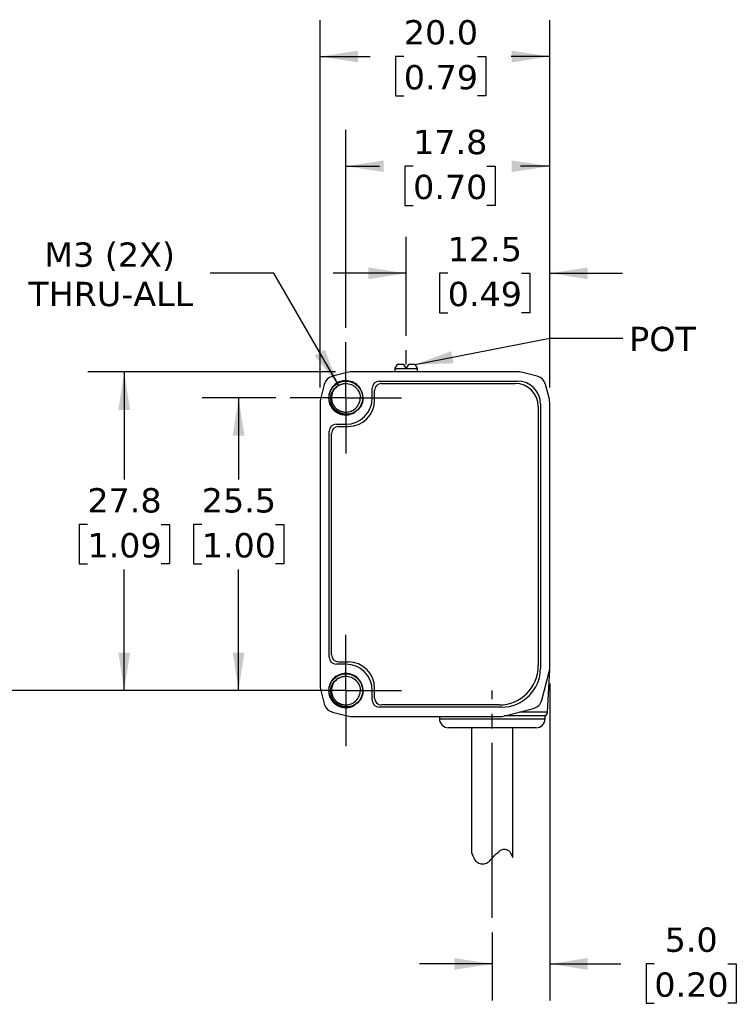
# Model space of a CAD drawing. Header units: millimetres. Extents: x 7 to 546, y 7 to 419.
# Tile 3 of 6: x 135 to 198, y 68 to 154. Entities that reach past the tile are written whole.
import ezdxf

# ---------------------------------------------------------------- set-up
doc = ezdxf.new("R2010")
doc.units = ezdxf.units.MM
doc.linetypes.add('SLD-Center', pattern=[19.05, 15.24, -1.27, 1.27, -1.27])
doc.linetypes.add('SLD-Solid', pattern=[0])
doc.layers.add('CENTER', color=40, linetype='SLD-Center')
doc.layers.add('DIMENSIONS', color=140, linetype='SLD-Solid', lineweight=25)
doc.layers.add('TEXT', color=140, linetype='SLD-Solid', lineweight=25)
doc.styles.add('SLDTEXTSTYLE1', font='VERDANA.TTF')
doc.styles.get("Standard").update_dxf_attribs({"font": 'VERDANA.TTF'})
doc.dimstyles.new('SLDDIMSTYLE0', dxfattribs={"dimtxt": 2.158008, "dimasz": 3.302, "dimexe": 0, "dimexo": 0.0625, "dimgap": 0.539502, "dimtad": 0, "dimtih": 1, "dimtoh": 1, "dimrnd": 1e-09, "dimzin": 12, "dimdsep": 46, "dimtxsty": 'SLDTEXTSTYLE1', "dimsah": 1, "dimcen": 0.09, "dimadec": 0, "dimazin": 3, "dimtfac": 1, "dimtmove": 0, "dimatfit": 0, "dimfxl": 0, "dimfrac": 2, "dimtolj": 1, "dimtzin": 12, "dimarcsym": 0})
doc.dimstyles.new('SLDDIMSTYLE1', dxfattribs={"dimtxt": 2.158008, "dimasz": 3.302, "dimexe": 0, "dimexo": 0.0625, "dimgap": 0.539502, "dimtad": 0, "dimtih": 1, "dimtoh": 1, "dimrnd": 1e-09, "dimzin": 4, "dimdsep": 46, "dimtxsty": 'SLDTEXTSTYLE1', "dimsah": 1, "dimcen": 0.09, "dimadec": 0, "dimazin": 1, "dimtfac": 1, "dimtmove": 0, "dimatfit": 0, "dimfxl": 0, "dimfrac": 2, "dimtolj": 1, "dimtzin": 12, "dimarcsym": 0})
doc.dimstyles.new('SLDDIMSTYLE2', dxfattribs={"dimtxt": 2.158008, "dimasz": 3.302, "dimexe": 0, "dimexo": 0.0625, "dimgap": 0.539502, "dimtad": 0, "dimtih": 1, "dimtoh": 1, "dimrnd": 1e-09, "dimzin": 12, "dimdsep": 46, "dimtxsty": 'SLDTEXTSTYLE1', "dimsah": 1, "dimcen": 0.09, "dimadec": 0, "dimazin": 3, "dimtfac": 1, "dimtofl": 0, "dimtmove": 0, "dimatfit": 3, "dimfxl": 0, "dimfrac": 2, "dimtolj": 1, "dimtzin": 12, "dimarcsym": 0})
doc.dimstyles.new('SLDDIMSTYLE3', dxfattribs={"dimtxt": 2.158008, "dimasz": 3.302, "dimexe": 0, "dimexo": 0.0625, "dimgap": 0.539502, "dimtad": 0, "dimtih": 1, "dimtoh": 1, "dimrnd": 1e-09, "dimzin": 4, "dimdsep": 46, "dimtxsty": 'SLDTEXTSTYLE1', "dimsah": 1, "dimcen": 0.09, "dimadec": 0, "dimazin": 1, "dimtfac": 1, "dimtofl": 0, "dimtmove": 0, "dimatfit": 3, "dimfxl": 0, "dimfrac": 2, "dimtolj": 1, "dimtzin": 12, "dimarcsym": 0})
doc.dimstyles.new('SLDDIMSTYLE4', dxfattribs={"dimtxt": 2.158008, "dimasz": 3.302, "dimexe": 0, "dimexo": 0.0625, "dimgap": 0.539502, "dimtad": 0, "dimtih": 1, "dimtoh": 1, "dimrnd": 1e-09, "dimzin": 12, "dimdsep": 46, "dimtxsty": 'SLDTEXTSTYLE1', "dimsah": 1, "dimcen": 0, "dimadec": 0, "dimazin": 3, "dimtfac": 1, "dimtofl": 0, "dimtmove": 0, "dimatfit": 3, "dimfxl": 0, "dimfrac": 2, "dimtolj": 1, "dimtzin": 12, "dimarcsym": 0})
doc.dimstyles.new('SLDDIMSTYLE5', dxfattribs={"dimtxt": 0.18, "dimasz": 3.302, "dimexe": 0, "dimexo": 0.0625, "dimgap": 0, "dimtad": 0, "dimtih": 1, "dimtoh": 1, "dimdec": 0, "dimrnd": 1e-09, "dimzin": 0, "dimdsep": 46, "dimtxsty": 'Standard', "dimsah": 1, "dimcen": 0.09, "dimadec": 0, "dimazin": 0, "dimtfac": 3.302, "dimtdec": 0, "dimtofl": 0, "dimtmove": 0, "dimatfit": 3, "dimfxl": 0, "dimfrac": 2, "dimtolj": 1, "dimtzin": 0, "dimarcsym": 0})

# ---------------------------------------------------------------- blocks, each defined once
blk = doc.blocks.new('_D')
at = {"layer": 'DIMENSIONS'}
for p, q in [((168.932, 126.387), (168.932, 134.995)), ((181.432, 121.863), (181.432, 134.995)), ((168.932, 131.82), (162.582, 131.82)), ((172.551, 131.82), (171.826, 131.82)), ((171.826, 131.82), (171.826, 128.39)), ((178.963, 131.82), (179.688, 131.82)), ((179.688, 131.82), (179.688, 128.39)), ((181.432, 131.82), (187.782, 131.82)), ((171.826, 128.39), (172.551, 128.39)), ((179.688, 128.39), (178.963, 128.39))]:
    blk.add_line(p, q, dxfattribs=at)
for points in [[(168.932, 131.82), (165.63, 132.328), (165.63, 131.312)], [(181.432, 131.82), (184.734, 131.312), (184.734, 132.328)]]:
    blk.add_solid(points, dxfattribs=at)
at = {"layer": 'DIMENSIONS', "char_height": 2.1167, "attachment_point": 1, "style": 'SLDTEXTSTYLE1'}
for s, insert in [('12.5', (172.551, 134.991)), ('0.49', (172.551, 131.079))]:
    blk.add_mtext(s, dxfattribs=dict(at, insert=insert))
blk = doc.blocks.new('_D_1')
at = {"layer": 'DIMENSIONS'}
for p, q in [((181.432, 96.083), (181.432, 68.485)), ((176.432, 74.399), (176.432, 68.485)), ((176.432, 71.66), (170.082, 71.66)), ((181.432, 71.66), (187.616, 71.66)), ((190.54, 71.66), (189.816, 71.66)), ((189.816, 71.66), (189.816, 68.23)), ((196.953, 71.66), (197.678, 71.66)), ((197.678, 71.66), (197.678, 68.23)), ((189.816, 68.23), (190.54, 68.23)), ((197.678, 68.23), (196.953, 68.23))]:
    blk.add_line(p, q, dxfattribs=at)
for points in [[(176.432, 71.66), (173.13, 72.168), (173.13, 71.152)], [(181.432, 71.66), (184.734, 71.152), (184.734, 72.168)]]:
    blk.add_solid(points, dxfattribs=at)
at = {"layer": 'DIMENSIONS', "char_height": 2.1167, "attachment_point": 1, "style": 'SLDTEXTSTYLE1'}
for s, insert in [('5.0', (191.438, 74.831)), ('0.20', (190.54, 70.918))]:
    blk.add_mtext(s, dxfattribs=dict(at, insert=insert))
blk = doc.blocks.new('_D_4')
at = {"layer": 'DIMENSIONS'}
for p, q in [((157.572, 120.973), (151.167, 120.973)), ((154.342, 120.973), (154.342, 113.843)), ((151.135, 109.93), (150.411, 109.93)), ((150.411, 109.93), (150.411, 106.501)), ((157.548, 109.93), (158.273, 109.93)), ((158.273, 109.93), (158.273, 106.501)), ((150.411, 106.501), (151.135, 106.501)), ((158.273, 106.501), (157.548, 106.501)), ((154.342, 95.473), (154.342, 106.017)), ((157.572, 95.473), (151.167, 95.473))]:
    blk.add_line(p, q, dxfattribs=at)
for points in [[(154.342, 120.973), (153.834, 117.671), (154.85, 117.671)], [(154.342, 95.473), (154.85, 98.775), (153.834, 98.775)]]:
    blk.add_solid(points, dxfattribs=at)
at = {"layer": 'DIMENSIONS', "char_height": 2.1167, "attachment_point": 1, "style": 'SLDTEXTSTYLE1'}
for s, insert in [('25.5', (151.135, 113.102)), ('1.00', (151.135, 109.189))]:
    blk.add_mtext(s, dxfattribs=dict(at, insert=insert))
blk = doc.blocks.new('_D_5')
at = {"layer": 'DIMENSIONS'}
for p, q in [((162.792, 123.223), (141.208, 123.223)), ((144.383, 123.223), (144.383, 113.843)), ((141.177, 109.93), (140.452, 109.93)), ((140.452, 109.93), (140.452, 106.501)), ((147.59, 109.93), (148.314, 109.93)), ((148.314, 109.93), (148.314, 106.501)), ((140.452, 106.501), (141.177, 106.501)), ((148.314, 106.501), (147.59, 106.501)), ((144.383, 95.473), (144.383, 106.017)), ((157.572, 95.473), (141.208, 95.473))]:
    blk.add_line(p, q, dxfattribs=at)
for points in [[(144.383, 123.223), (143.875, 119.921), (144.891, 119.921)], [(144.383, 95.473), (144.891, 98.775), (143.875, 98.775)]]:
    blk.add_solid(points, dxfattribs=at)
at = {"layer": 'DIMENSIONS', "char_height": 2.1167, "attachment_point": 1, "style": 'SLDTEXTSTYLE1'}
for s, insert in [('27.8', (141.177, 113.102)), ('1.09', (141.177, 109.189))]:
    blk.add_mtext(s, dxfattribs=dict(at, insert=insert))
blk = doc.blocks.new('_D_6')
at = {"layer": 'DIMENSIONS'}
for p, q in [((163.682, 127.083), (163.682, 144.321)), ((181.432, 121.863), (181.432, 144.321)), ((163.682, 141.146), (166.614, 141.146)), ((169.538, 141.146), (168.814, 141.146)), ((168.814, 141.146), (168.814, 137.716)), ((175.951, 141.146), (176.676, 141.146)), ((176.676, 141.146), (176.676, 137.716)), ((181.432, 141.146), (178.875, 141.146)), ((168.814, 137.716), (169.538, 137.716)), ((176.676, 137.716), (175.951, 137.716))]:
    blk.add_line(p, q, dxfattribs=at)
for points in [[(163.682, 141.146), (166.984, 140.638), (166.984, 141.654)], [(181.432, 141.146), (178.13, 141.654), (178.13, 140.638)]]:
    blk.add_solid(points, dxfattribs=at)
at = {"layer": 'DIMENSIONS', "char_height": 2.1167, "attachment_point": 1, "style": 'SLDTEXTSTYLE1'}
for s, insert in [('17.8', (169.538, 144.317)), ('0.70', (169.538, 140.404))]:
    blk.add_mtext(s, dxfattribs=dict(at, insert=insert))
blk = doc.blocks.new('_D_7')
at = {"layer": 'DIMENSIONS'}
for p, q in [((161.432, 121.863), (161.432, 153.878)), ((181.432, 121.863), (181.432, 153.878)), ((161.432, 150.703), (165.803, 150.703)), ((168.728, 150.703), (168.003, 150.703)), ((168.003, 150.703), (168.003, 147.273)), ((175.14, 150.703), (175.865, 150.703)), ((175.865, 150.703), (175.865, 147.273)), ((181.432, 150.703), (178.064, 150.703)), ((168.003, 147.273), (168.728, 147.273)), ((175.865, 147.273), (175.14, 147.273))]:
    blk.add_line(p, q, dxfattribs=at)
for points in [[(161.432, 150.703), (164.734, 150.195), (164.734, 151.211)], [(181.432, 150.703), (178.13, 151.211), (178.13, 150.195)]]:
    blk.add_solid(points, dxfattribs=at)
at = {"layer": 'DIMENSIONS', "char_height": 2.1167, "attachment_point": 1, "style": 'SLDTEXTSTYLE1'}
for s, insert in [('20.0', (168.728, 153.875)), ('0.79', (168.728, 149.962))]:
    blk.add_mtext(s, dxfattribs=dict(at, insert=insert))
blk = doc.blocks.new('_D_8')
at = {"layer": 'DIMENSIONS'}
for p, q in [((157.42, 131.82), (151.864, 131.82)), ((163.057, 122.056), (157.42, 131.82))]:
    blk.add_line(p, q, dxfattribs=at)
blk.add_solid([(163.057, 122.056), (161.846, 125.169), (160.966, 124.661)], dxfattribs=at)
at = {"layer": 'DIMENSIONS', "char_height": 2.1167, "attachment_point": 1, "style": 'SLDTEXTSTYLE1'}
for s, insert in [('M3 (2X)', (137.425, 134.508)), ('THRU-ALL', (136.032, 131.079))]:
    blk.add_mtext(s, dxfattribs=dict(at, insert=insert))
blk = doc.blocks.new('SW_CENTERMARKSYMBOL_0')
at = {"layer": 'CENTER', "color": 0}
for p, q in [((0, 2.54), (0, 4.84)), ((0, 0), (0, 2.54)), ((-2.54, 0), (-4.84, 0)), ((0, 0), (-2.54, 0)), ((0, 0), (0, -2.54)), ((0, 0), (2.54, 0)), ((2.54, 0), (4.84, 0)), ((0, -2.54), (0, -4.84))]:
    blk.add_line(p, q, dxfattribs=at)
blk = doc.blocks.new('SW_CENTERMARKSYMBOL_1')
at = {"layer": 'CENTER', "color": 0}
for p, q in [((0, 2.54), (0, 4.84)), ((0, 0), (0, 2.54)), ((-2.54, 0), (-4.84, 0)), ((0, 0), (-2.54, 0)), ((0, 0), (0, -2.54)), ((0, 0), (2.54, 0)), ((2.54, 0), (4.84, 0)), ((0, -2.54), (0, -4.84))]:
    blk.add_line(p, q, dxfattribs=at)

msp = doc.modelspace()

# ---------------------------------------------------------------- linework, layer by layer
for p, q in [((167.955, 123.543), (167.932, 123.498)), ((168.742, 123.873), (168.145, 123.873)), ((168.932, 123.543), (168.742, 123.873)), ((169.122, 123.873), (168.932, 123.543)), ((169.72, 123.873), (169.122, 123.873)), ((169.932, 123.498), (169.909, 123.543)), ((163.807, 123.19), (162.517, 122.85)), ((178.802, 123.223), (164.062, 123.223)), ((167.932, 123.498), (167.932, 123.223)), ((169.932, 123.498), (167.932, 123.498)), ((169.932, 123.223), (169.932, 123.498)), ((180.347, 122.85), (179.057, 123.19)), ((161.805, 122.138), (161.465, 120.848)), ((165.982, 120.973), (165.982, 121.823)), ((166.582, 122.423), (178.632, 122.423)), ((166.782, 122.223), (178.432, 122.223)), ((181.399, 120.848), (181.059, 122.138)), ((162.182, 120.973), (162.36, 120.973)), ((165.156, 120.973), (164.925, 120.973)), ((166.182, 120.773), (166.182, 121.623)), ((161.432, 120.593), (161.432, 95.853)), ((180.432, 120.223), (180.432, 97.623)), ((180.632, 120.423), (180.632, 97.423)), ((181.432, 97.353), (181.432, 120.593)), ((162.832, 118.673), (163.682, 118.673)), ((163.032, 118.473), (163.882, 118.473)), ((162.232, 98.373), (162.232, 118.073)), ((162.432, 98.573), (162.432, 117.873)), ((163.032, 97.973), (163.882, 97.973)), ((163.682, 97.773), (162.832, 97.773)), ((180.738, 94.625), (181.398, 97.095)), ((181.252, 93.604), (181.428, 97.257)), ((161.465, 95.598), (161.805, 94.308)), ((162.182, 95.473), (162.36, 95.473)), ((165.156, 95.473), (164.925, 95.473)), ((165.982, 94.623), (165.982, 95.473)), ((166.182, 94.823), (166.182, 95.673)), ((162.517, 93.596), (163.807, 93.256)), ((177.232, 94.023), (166.582, 94.023)), ((177.032, 94.223), (166.782, 94.223)), ((177.302, 93.223), (180.019, 93.914)), ((178.799, 93.604), (181.252, 93.604)), ((164.062, 93.223), (177.302, 93.223)), ((171.832, 93.223), (171.832, 93.023)), ((171.832, 93.023), (181.032, 93.023)), ((181.032, 93.266), (177.47, 93.266)), ((181.032, 93.023), (181.032, 93.266)), ((174.632, 92.223), (174.632, 81.304)), ((178.232, 80.919), (178.232, 92.223))]:
    msp.add_line(p, q)
for centre, radius, start, end in [((162.772, 121.883), 1, 104.76542, 165.23458), ((164.062, 122.223), 1, 90, 104.76542), ((178.802, 122.223), 1, 75.23458, 90), ((180.092, 121.883), 1, 14.76542, 75.23458), ((166.582, 121.823), 0.6, 90, 180), ((166.782, 121.623), 0.6, 90, 180), ((178.432, 120.223), 2, 0, 90), ((178.632, 120.423), 2, 0, 90), ((163.682, 120.973), 2.3, 270, 0), ((162.432, 120.593), 1, 165.23458, 180), ((163.882, 120.773), 2.3, 270, 0), ((180.432, 120.593), 1, 0, 14.76542), ((162.832, 118.073), 0.6, 90, 180), ((163.032, 117.873), 0.6, 90, 180), ((162.832, 98.373), 0.6, 180, 270), ((163.032, 98.573), 0.6, 180, 270), ((163.882, 95.673), 2.3, 0, 90), ((163.682, 95.473), 2.3, 0, 90), ((177.032, 97.623), 3.4, 270, 0), ((177.232, 97.423), 3.4, 270, 0), ((180.432, 97.353), 1, 345.03971, 0), ((162.432, 95.853), 1, 180, 194.76542), ((166.582, 94.623), 0.6, 180, 270), ((166.782, 94.823), 0.6, 180, 270), ((179.772, 94.883), 1, 284.2689, 345.03971), ((162.772, 94.563), 1, 194.76542, 255.23458), ((180.852, 93.623), 0.4, 296.74368, 357.2443), ((164.062, 94.223), 1, 255.23458, 270), ((172.632, 93.023), 0.8, 180, 270), ((180.232, 93.023), 0.8, 270, 0)]:
    msp.add_arc(centre, radius, start, end)
for start_param, end_param in [(0.392739, 0.494934), (5.788251, 5.890446)]:
    msp.add_ellipse((168.932, 116.923), major_axis=(0, 7.523), ratio=0.27347, start_param=start_param, end_param=end_param)
for points, knots in [([(165.169, 120.973), (165.17, 121.168), (165.132, 121.362), (164.984, 121.723), (164.874, 121.889), (164.598, 122.165), (164.433, 122.276), (164.073, 122.427), (163.878, 122.466), (163.487, 122.467), (163.291, 122.429), (162.929, 122.28), (162.763, 122.17), (162.485, 121.893), (162.373, 121.727), (162.222, 121.365), (162.183, 121.169), (162.182, 120.973)], [0, 0, 0, 0, 0.125, 0.125, 0.25, 0.25, 0.375, 0.375, 0.5, 0.5, 0.625, 0.625, 0.75, 0.75, 0.875, 0.875, 1, 1, 1, 1]), ([(165.173, 120.974), (165.166, 120.93), (165.15, 120.835), (165.126, 120.707), (165.091, 120.563), (165.03, 120.382), (164.91, 120.158), (164.689, 119.885), (164.298, 119.602), (163.725, 119.464), (163.121, 119.579), (162.632, 119.898), (162.302, 120.379), (162.166, 121.011), (162.341, 121.715), (162.888, 122.284), (163.646, 122.505), (164.414, 122.32), (164.987, 121.779), (165.141, 121.262), (165.148, 120.977), (165.147, 120.901), (165.136, 120.774), (165.104, 120.599), (165.031, 120.382), (164.897, 120.136), (164.682, 119.883), (164.371, 119.659), (163.961, 119.51), (163.472, 119.493), (162.957, 119.659), (162.499, 120.039), (162.209, 120.62), (162.199, 121.324), (162.545, 122), (163.227, 122.446), (164.098, 122.468), (164.885, 121.972), (165.227, 121.121), (165.054, 120.291), (164.545, 119.714), (163.859, 119.463), (163.171, 119.547), (162.619, 119.901), (162.282, 120.421), (162.182, 120.995), (162.293, 121.529), (162.564, 121.961), (162.932, 122.258), (163.339, 122.418), (163.74, 122.454), (164.101, 122.391), (164.405, 122.26), (164.645, 122.088), (164.826, 121.9), (164.952, 121.713), (165.036, 121.542), (165.088, 121.394), (165.117, 121.277), (165.131, 121.191), (165.138, 121.14), (165.162, 120.901), (165.104, 120.456), (164.756, 119.913), (164.237, 119.573), (163.652, 119.471), (163.097, 119.593), (162.646, 119.894), (162.342, 120.313), (162.203, 120.785), (162.22, 121.252), (162.369, 121.667), (162.615, 122.003), (162.923, 122.245), (163.259, 122.39), (163.595, 122.448), (163.912, 122.43), (164.194, 122.355), (164.434, 122.239), (164.631, 122.097), (164.786, 121.943), (164.903, 121.789), (164.988, 121.643), (165.047, 121.511), (165.086, 121.397), (165.11, 121.304), (165.124, 121.234), (165.132, 121.187), (165.135, 121.164), (165.136, 121.157)], [0, 0, 0, 0, 0.003705, 0.008005, 0.01076, 0.015876, 0.02373, 0.031582, 0.044639, 0.062829, 0.078461, 0.094093, 0.109725, 0.125357, 0.146096, 0.166835, 0.187574, 0.208313, 0.229052, 0.249791, 0.250489, 0.25258, 0.256066, 0.260943, 0.267213, 0.27487, 0.283916, 0.294344, 0.306154, 0.319343, 0.333904, 0.349835, 0.36713, 0.385784, 0.405792, 0.427147, 0.449844, 0.473875, 0.499234, 0.520394, 0.540634, 0.559951, 0.578344, 0.595809, 0.612344, 0.627947, 0.642615, 0.656346, 0.669137, 0.680988, 0.691899, 0.701865, 0.710886, 0.718961, 0.726089, 0.732268, 0.737499, 0.741779, 0.745108, 0.747487, 0.748915, 0.749391, 0.767258, 0.784471, 0.801031, 0.816935, 0.832183, 0.846774, 0.860707, 0.873982, 0.886597, 0.898549, 0.90984, 0.920469, 0.930434, 0.939735, 0.948373, 0.956344, 0.963649, 0.970289, 0.976261, 0.981567, 0.986205, 0.990175, 0.993477, 0.996111, 0.998076, 0.999372, 1, 1, 1, 1]), ([(162.36, 120.973), (162.372, 121.208), (162.448, 121.435), (162.701, 121.816), (162.877, 121.97), (163.077, 122.067)], [0, 0, 0, 0, 0.5, 0.5, 1, 1, 1, 1]), ([(162.957, 121.987), (162.903, 121.946), (162.783, 121.855), (162.637, 121.671), (162.52, 121.455), (162.446, 121.218), (162.437, 121.055), (162.432, 120.973)], [0, 0, 0, 0, 0.173501, 0.380126, 0.586751, 0.793375, 1, 1, 1, 1]), ([(163.077, 122.067), (163.11, 122.084), (163.176, 122.118), (163.279, 122.158), (163.381, 122.188), (163.483, 122.208), (163.583, 122.22), (163.806, 122.229), (164.107, 122.172), (164.393, 122.012), (164.566, 121.863), (164.687, 121.725), (164.789, 121.564), (164.868, 121.383), (164.922, 121.184), (164.929, 121.044), (164.932, 120.973)], [0, 0, 0, 0, 0.043524, 0.085902, 0.127134, 0.16722, 0.20616, 0.243954, 0.425304, 0.550569, 0.619315, 0.689378, 0.762478, 0.838615, 0.917789, 1, 1, 1, 1]), ([(162.182, 120.973), (162.183, 120.709), (162.255, 120.445), (162.523, 119.989), (162.718, 119.799), (163.179, 119.541), (163.443, 119.475), (163.97, 119.485), (164.231, 119.561), (164.456, 119.698)], [0, 0, 0, 0, 0.25, 0.25, 0.5, 0.5, 0.75, 0.75, 1, 1, 1, 1]), ([(164.442, 119.72), (164.215, 119.597), (163.957, 119.536), (163.453, 119.552), (163.207, 119.628), (162.79, 119.89), (162.621, 120.075), (162.4, 120.501), (162.348, 120.74), (162.36, 120.973)], [0, 0, 0, 0, 0.25, 0.25, 0.5, 0.5, 0.75, 0.75, 1, 1, 1, 1]), ([(162.432, 120.973), (162.433, 120.934), (162.435, 120.858), (162.452, 120.745), (162.477, 120.637), (162.51, 120.534), (162.551, 120.437), (162.599, 120.347), (162.652, 120.263), (162.71, 120.185), (162.772, 120.115), (162.837, 120.051), (162.904, 119.993), (162.973, 119.943), (163.042, 119.898), (163.112, 119.86), (163.182, 119.827), (163.25, 119.799), (163.318, 119.777), (163.384, 119.758), (163.448, 119.745), (163.51, 119.734), (163.57, 119.728), (163.627, 119.724), (163.791, 119.72), (164.072, 119.764), (164.485, 119.971), (164.774, 120.309), (164.892, 120.636), (164.93, 120.83), (164.937, 120.928), (164.94, 120.974)], [0, 0, 0, 0, 0.029688, 0.05866, 0.086915, 0.114447, 0.141258, 0.167353, 0.192731, 0.21739, 0.241327, 0.264543, 0.287041, 0.308822, 0.329884, 0.350226, 0.369847, 0.388746, 0.406927, 0.424389, 0.441133, 0.457158, 0.472463, 0.487046, 0.500909, 0.598279, 0.700481, 0.849397, 0.924404, 0.964914, 1, 1, 1, 1]), ([(165.173, 120.973), (165.174, 120.957), (165.176, 120.924), (165.177, 120.86), (165.169, 120.749), (165.138, 120.605), (165.077, 120.424), (164.988, 120.242), (164.862, 120.062), (164.723, 119.917), (164.583, 119.804), (164.487, 119.747), (164.442, 119.72)], [0, 0, 0, 0, 0.03269, 0.063861, 0.127234, 0.252929, 0.350796, 0.503376, 0.648832, 0.780013, 0.897039, 1, 1, 1, 1]), ([(165.169, 95.473), (165.17, 95.668), (165.132, 95.862), (164.984, 96.223), (164.874, 96.389), (164.598, 96.665), (164.433, 96.776), (164.073, 96.927), (163.878, 96.966), (163.487, 96.967), (163.291, 96.929), (162.929, 96.78), (162.763, 96.67), (162.485, 96.393), (162.373, 96.227), (162.222, 95.865), (162.183, 95.669), (162.182, 95.473)], [0, 0, 0, 0, 0.125, 0.125, 0.25, 0.25, 0.375, 0.375, 0.5, 0.5, 0.625, 0.625, 0.75, 0.75, 0.875, 0.875, 1, 1, 1, 1]), ([(165.173, 95.474), (165.166, 95.43), (165.15, 95.335), (165.126, 95.207), (165.091, 95.063), (165.03, 94.882), (164.91, 94.658), (164.689, 94.385), (164.298, 94.102), (163.725, 93.964), (163.121, 94.079), (162.632, 94.398), (162.302, 94.879), (162.166, 95.511), (162.341, 96.215), (162.888, 96.784), (163.646, 97.005), (164.414, 96.82), (164.987, 96.279), (165.141, 95.762), (165.148, 95.477), (165.147, 95.401), (165.136, 95.274), (165.104, 95.099), (165.031, 94.882), (164.897, 94.636), (164.682, 94.383), (164.371, 94.159), (163.961, 94.01), (163.472, 93.993), (162.957, 94.159), (162.499, 94.539), (162.209, 95.12), (162.199, 95.824), (162.545, 96.5), (163.227, 96.946), (164.098, 96.968), (164.885, 96.472), (165.227, 95.621), (165.054, 94.791), (164.545, 94.214), (163.859, 93.963), (163.171, 94.047), (162.619, 94.401), (162.282, 94.921), (162.182, 95.495), (162.293, 96.029), (162.564, 96.461), (162.932, 96.758), (163.339, 96.918), (163.74, 96.954), (164.101, 96.891), (164.405, 96.76), (164.645, 96.588), (164.826, 96.4), (164.952, 96.213), (165.036, 96.042), (165.088, 95.894), (165.117, 95.777), (165.131, 95.691), (165.138, 95.64), (165.162, 95.401), (165.104, 94.956), (164.756, 94.413), (164.237, 94.073), (163.652, 93.971), (163.097, 94.093), (162.646, 94.394), (162.342, 94.813), (162.203, 95.285), (162.22, 95.752), (162.369, 96.167), (162.615, 96.503), (162.923, 96.745), (163.259, 96.89), (163.595, 96.948), (163.912, 96.93), (164.194, 96.855), (164.434, 96.739), (164.631, 96.597), (164.786, 96.443), (164.903, 96.289), (164.988, 96.143), (165.047, 96.011), (165.086, 95.897), (165.11, 95.804), (165.124, 95.734), (165.132, 95.687), (165.135, 95.664), (165.136, 95.657)], [0, 0, 0, 0, 0.003705, 0.008005, 0.01076, 0.015876, 0.02373, 0.031582, 0.044639, 0.062829, 0.078461, 0.094093, 0.109725, 0.125357, 0.146096, 0.166835, 0.187574, 0.208313, 0.229052, 0.249791, 0.250489, 0.25258, 0.256066, 0.260943, 0.267213, 0.27487, 0.283916, 0.294344, 0.306154, 0.319343, 0.333904, 0.349835, 0.36713, 0.385784, 0.405792, 0.427147, 0.449844, 0.473875, 0.499234, 0.520394, 0.540634, 0.559951, 0.578344, 0.595809, 0.612344, 0.627947, 0.642615, 0.656346, 0.669137, 0.680988, 0.691899, 0.701865, 0.710886, 0.718961, 0.726089, 0.732268, 0.737499, 0.741779, 0.745108, 0.747487, 0.748915, 0.749391, 0.767258, 0.784471, 0.801031, 0.816935, 0.832183, 0.846774, 0.860707, 0.873982, 0.886597, 0.898549, 0.90984, 0.920469, 0.930434, 0.939735, 0.948373, 0.956344, 0.963649, 0.970289, 0.976261, 0.981567, 0.986205, 0.990175, 0.993477, 0.996111, 0.998076, 0.999372, 1, 1, 1, 1]), ([(162.36, 95.473), (162.372, 95.708), (162.448, 95.935), (162.701, 96.316), (162.877, 96.47), (163.077, 96.567)], [0, 0, 0, 0, 0.5, 0.5, 1, 1, 1, 1]), ([(162.957, 96.487), (162.903, 96.446), (162.783, 96.355), (162.637, 96.171), (162.52, 95.955), (162.446, 95.718), (162.437, 95.555), (162.432, 95.473)], [0, 0, 0, 0, 0.173501, 0.380126, 0.586751, 0.793375, 1, 1, 1, 1]), ([(163.077, 96.567), (163.11, 96.584), (163.176, 96.618), (163.279, 96.658), (163.381, 96.688), (163.483, 96.708), (163.583, 96.72), (163.806, 96.729), (164.107, 96.672), (164.393, 96.512), (164.566, 96.363), (164.687, 96.225), (164.789, 96.064), (164.868, 95.883), (164.922, 95.684), (164.929, 95.544), (164.932, 95.473)], [0, 0, 0, 0, 0.043524, 0.085902, 0.127134, 0.16722, 0.20616, 0.243954, 0.425304, 0.550569, 0.619315, 0.689378, 0.762478, 0.838615, 0.917789, 1, 1, 1, 1]), ([(162.182, 95.473), (162.183, 95.209), (162.255, 94.945), (162.523, 94.489), (162.718, 94.299), (163.179, 94.041), (163.443, 93.975), (163.97, 93.985), (164.231, 94.061), (164.456, 94.198)], [0, 0, 0, 0, 0.25, 0.25, 0.5, 0.5, 0.75, 0.75, 1, 1, 1, 1]), ([(164.442, 94.22), (164.215, 94.097), (163.957, 94.036), (163.453, 94.052), (163.207, 94.128), (162.79, 94.39), (162.621, 94.575), (162.4, 95.001), (162.348, 95.24), (162.36, 95.473)], [0, 0, 0, 0, 0.25, 0.25, 0.5, 0.5, 0.75, 0.75, 1, 1, 1, 1]), ([(162.432, 95.473), (162.433, 95.434), (162.435, 95.358), (162.452, 95.245), (162.477, 95.137), (162.51, 95.034), (162.551, 94.937), (162.599, 94.847), (162.652, 94.763), (162.71, 94.685), (162.772, 94.615), (162.837, 94.551), (162.904, 94.493), (162.973, 94.443), (163.042, 94.398), (163.112, 94.36), (163.182, 94.327), (163.25, 94.299), (163.318, 94.277), (163.384, 94.258), (163.448, 94.245), (163.51, 94.234), (163.57, 94.228), (163.627, 94.224), (163.791, 94.22), (164.072, 94.264), (164.485, 94.471), (164.774, 94.809), (164.892, 95.136), (164.93, 95.33), (164.937, 95.428), (164.94, 95.474)], [0, 0, 0, 0, 0.029688, 0.05866, 0.086915, 0.114447, 0.141258, 0.167353, 0.192731, 0.21739, 0.241327, 0.264543, 0.287041, 0.308822, 0.329884, 0.350226, 0.369847, 0.388746, 0.406927, 0.424389, 0.441133, 0.457158, 0.472463, 0.487046, 0.500909, 0.598279, 0.700481, 0.849397, 0.924404, 0.964914, 1, 1, 1, 1]), ([(165.173, 95.473), (165.174, 95.457), (165.176, 95.424), (165.177, 95.36), (165.169, 95.249), (165.138, 95.105), (165.077, 94.924), (164.988, 94.742), (164.862, 94.562), (164.723, 94.417), (164.583, 94.304), (164.487, 94.247), (164.442, 94.22)], [0, 0, 0, 0, 0.03269, 0.063861, 0.127234, 0.252929, 0.350796, 0.503376, 0.648832, 0.780013, 0.897039, 1, 1, 1, 1]), ([(180.232, 92.223), (180.232, 92.223), (178.53, 92.223), (174.335, 92.223), (172.632, 92.223), (172.632, 92.223)], [0, 0, 0, 0, 0.5, 0.5, 1, 1, 1, 1]), ([(176.962, 81.393), (177.033, 81.492), (177.13, 81.564), (177.336, 81.649), (177.443, 81.661), (177.634, 81.64), (177.721, 81.609), (177.869, 81.521), (177.931, 81.464), (177.982, 81.393)], [0, 0, 0, 0, 0.25, 0.25, 0.5, 0.5, 0.75, 0.75, 1, 1, 1, 1]), ([(174.636, 81.304), (174.637, 81.301), (174.639, 81.295), (174.692, 81.173), (174.77, 81.006), (174.849, 80.849), (174.903, 80.748), (174.922, 80.713)], [0, 0, 0, 0, 0.163756, 0.422221, 0.647068, 0.877348, 1, 1, 1, 1]), ([(174.922, 80.713), (174.99, 80.623), (175.072, 80.549), (175.223, 80.46), (175.277, 80.436), (175.392, 80.397), (175.455, 80.383), (175.651, 80.364), (175.795, 80.382), (176.065, 80.495), (176.19, 80.59), (176.282, 80.713)], [0, 0, 0, 0, 0.25, 0.25, 0.375, 0.375, 0.5, 0.5, 0.75, 0.75, 1, 1, 1, 1]), ([(177.982, 81.393), (178.025, 81.3), (178.09, 81.16), (178.163, 81.03), (178.204, 80.961), (178.229, 80.921), (178.23, 80.919), (178.231, 80.919)], [0, 0, 0, 0, 0.349539, 0.523186, 0.702457, 0.86526, 1, 1, 1, 1])]:
    msp.add_open_spline(points, degree=3, knots=knots)
msp.add_open_spline([(176.282, 80.713), (176.489, 80.964), (176.717, 81.19), (176.962, 81.393)], degree=3)
at = {"layer": 'CENTER'}
for p, q in [((163.682, 95.473), (111.636, 95.473)), ((176.432, 75.669), (176.432, 95.473))]:
    msp.add_line(p, q, dxfattribs=at)
at = {"layer": 'DIMENSIONS'}
msp.add_line((168.932, 123.874), (168.932, 125.117), dxfattribs=at)

# ---------------------------------------------------------------- block references
at = {"layer": 'CENTER'}
for name, p in [('SW_CENTERMARKSYMBOL_0', (163.682, 120.973)), ('SW_CENTERMARKSYMBOL_1', (163.682, 95.473))]:
    msp.add_blockref(name, p, dxfattribs=at)

# ---------------------------------------------------------------- texts
at = {"layer": 'TEXT', "insert": (188.348, 127.16), "char_height": 2.1167, "attachment_point": 1, "style": 'SLDTEXTSTYLE1'}
msp.add_mtext('POT', dxfattribs=at)

# ---------------------------------------------------------------- dimensions: what is measured, and where the dimension line sits
at = {"layer": 'DIMENSIONS'}
for base, p1, p2, dimstyle, picture, middle in [((181.432, 150.703), (161.432, 120.593), (181.432, 120.593), 'SLDDIMSTYLE3', '_D_7', (171.934, 150.703)), ((181.432, 141.146), (163.682, 125.813), (181.432, 120.593), 'SLDDIMSTYLE2', '_D_6', (172.745, 141.146)), ((181.432, 131.82), (168.932, 125.117), (181.432, 120.593), 'SLDDIMSTYLE0', '_D', (175.757, 131.82)), ((181.432, 71.66), (176.432, 75.669), (181.432, 97.353), 'SLDDIMSTYLE1', '_D_1', (193.747, 71.66))]:
    dim = msp.add_linear_dim(base=base, p1=p1, p2=p2, dimstyle=dimstyle, dxfattribs=at)
    dim.commit()
    dim.dimension.update_dxf_attribs({"geometry": picture, "text_midpoint": middle, "dimtype": 160})
dim = msp.add_radius_dim(center=(163.682, 120.973), mpoint=(163.057, 122.056), text='M3 (2X)\\PTHRU-ALL', dimstyle='SLDDIMSTYLE4', dxfattribs=at)
dim.commit()
dim.dimension.update_dxf_attribs({"geometry": '_D_8', "text_midpoint": (143.154, 131.82), "dimtype": 164})
for base, p1, p2, picture, middle in [((144.383, 123.223), (158.842, 95.473), (164.062, 123.223), '_D_5', (144.383, 109.93)), ((154.342, 95.473), (158.842, 120.973), (158.842, 95.473), '_D_4', (154.342, 109.93))]:
    dim = msp.add_linear_dim(base=base, p1=p1, p2=p2, angle=90, dimstyle='SLDDIMSTYLE2', dxfattribs=at)
    dim.commit()
    dim.dimension.update_dxf_attribs({"geometry": picture, "text_midpoint": middle, "dimtype": 160})

# ---------------------------------------------------------------- leaders
at = {"layer": 'TEXT'}
msp.add_leader([(169.72, 123.873), (181.441, 126.165), (187.791, 126.165)], dimstyle='SLDDIMSTYLE5', dxfattribs=at)

doc.saveas('drawing.dxf')
